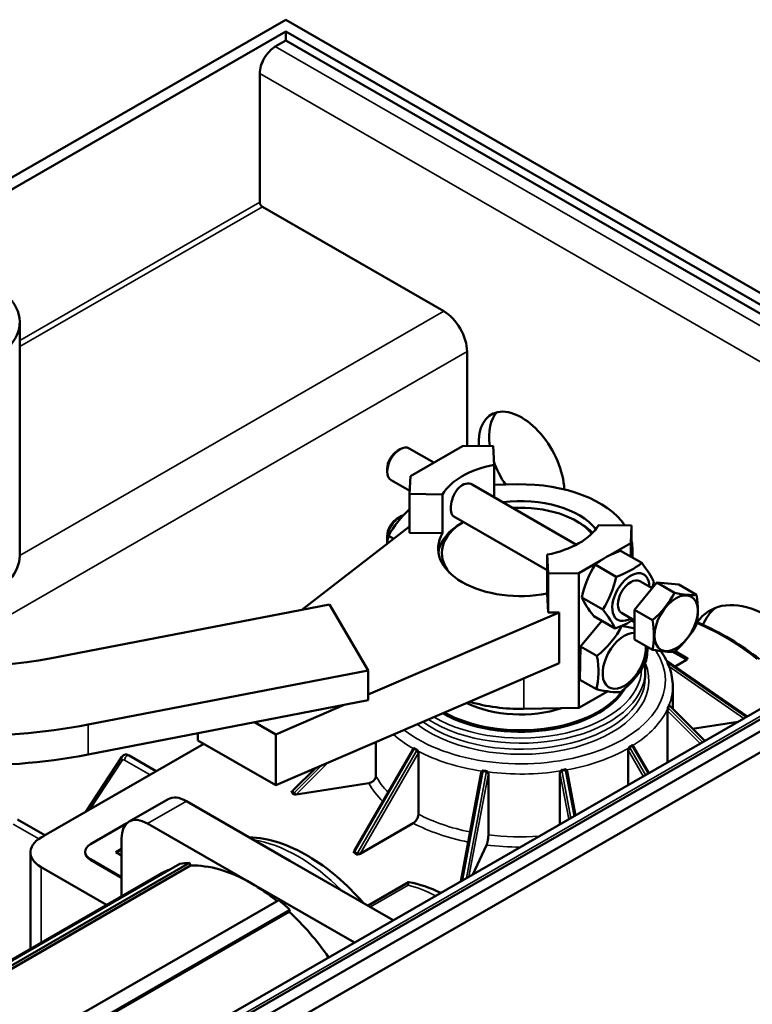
# Model space of a CAD drawing. Header units: millimetres. Extents: x 0 to 594, y 0 to 840.
# Tile 6 of 9: x 507 to 547, y 363 to 417. Entities that reach past the tile are written whole.
import ezdxf

# ---------------------------------------------------------------- set-up
doc = ezdxf.new("R2010")
doc.units = ezdxf.units.MM
doc.header["$LTSCALE"] = 2
doc.layers.add('Etroit visible (ISO)', color=7, linetype='Continuous', lineweight=35)
doc.layers.add('Visible (ISO)', color=7, linetype='Continuous', lineweight=50)

msp = doc.modelspace()

# ---------------------------------------------------------------- linework, layer by layer
at = {"layer": 'Etroit visible (ISO)'}
for p, q in [((520.803, 415.171), (560.543, 392.287)), ((559.694, 390.817), (519.955, 413.702)), ((506.853, 399.126), (519.955, 406.671)), ((520.096, 406.426), (506.853, 398.799)), ((506.853, 387.398), (529.996, 400.725)), ((531.269, 398.52), (501.716, 381.502)), ((540.287, 387.666), (540.287, 387.278)), ((560.543, 386.26), (515.995, 360.607)), ((540.287, 383.855), (540.287, 383.824)), ((542.468, 382.136), (543.233, 381.693)), ((542.151, 381.659), (542.188, 381.634)), ((542.188, 381.634), (546.533, 378.627)), ((543.291, 381.808), (543.15, 381.89)), ((542.25, 381.516), (542.204, 381.548)), ((546.498, 378.576), (542.25, 381.516)), ((542.291, 381.334), (546.377, 378.506)), ((534.366, 380.678), (534.366, 379.024)), ((542.207, 378.918), (543.991, 377.133)), ((542.301, 379.021), (542.255, 379.067)), ((542.301, 379.184), (542.344, 379.141)), ((544.116, 377.205), (542.301, 379.021)), ((542.344, 379.141), (544.22, 377.264)), ((546.533, 378.627), (546.557, 378.61)), ((510.598, 378.167), (510.598, 376.532)), ((525.168, 371.267), (528.342, 376.764)), ((528.342, 376.764), (528.376, 376.823)), ((528.521, 376.748), (528.49, 376.694)), ((540.059, 376.775), (540.885, 375.344)), ((540.18, 376.845), (540.146, 376.904)), ((541.006, 375.414), (540.18, 376.845)), ((540.283, 376.992), (540.314, 376.938)), ((540.314, 376.938), (541.147, 375.495)), ((510.701, 373.546), (512.454, 376.213)), ((512.578, 376.226), (513.966, 375.427)), ((528.49, 376.694), (525.309, 371.185)), ((525.43, 371.115), (528.611, 376.624)), ((521.795, 374.571), (523.017, 375.794)), ((523.303, 375.917), (521.847, 374.46)), ((521.941, 374.357), (523.648, 376.066)), ((536.632, 375.675), (536.644, 375.615)), ((531.012, 369.658), (532.12, 375.542)), ((532.316, 375.525), (531.235, 369.787)), ((531.37, 369.865), (532.431, 375.492)), ((532.12, 375.542), (532.132, 375.608)), ((532.327, 375.586), (532.316, 375.525)), ((536.338, 375.538), (536.816, 373.001)), ((536.453, 375.572), (536.441, 375.638)), ((536.925, 373.064), (536.453, 375.572)), ((536.644, 375.615), (537.105, 373.167)), ((521.687, 374.497), (521.738, 374.385)), ((521.755, 374.531), (521.795, 374.571)), ((521.807, 374.42), (521.755, 374.531)), ((521.847, 374.46), (521.807, 374.42)), ((515.947, 373.993), (513.825, 372.771)), ((506.497, 372.724), (507.892, 371.921)), ((508.175, 372.084), (508.168, 372.088)), ((525.089, 371.163), (525.23, 371.082)), ((525.139, 371.216), (525.168, 371.267)), ((525.28, 371.134), (525.139, 371.216)), ((525.309, 371.185), (525.28, 371.134)), ((508.027, 366.281), (508.027, 370.378)), ((510.714, 370.785), (510.714, 370.818)), ((525.989, 368.209), (528.059, 369.402))]:
    msp.add_line(p, q, dxfattribs=at)
at = {"layer": 'Etroit visible (ISO)', "flags": 128}
for points in [[(542.275, 379.235), (542.273, 379.23), (542.271, 379.225), (542.269, 379.22), (542.267, 379.215), (542.266, 379.21), (542.264, 379.205), (542.262, 379.2), (542.26, 379.195), (542.258, 379.19), (542.256, 379.185), (542.254, 379.18), (542.252, 379.175), (542.25, 379.171), (542.248, 379.166), (542.246, 379.161), (542.244, 379.156), (542.242, 379.151), (542.24, 379.146), (542.238, 379.141), (542.236, 379.137), (542.234, 379.132), (542.232, 379.127), (542.23, 379.122), (542.228, 379.117)], [(542.255, 379.067), (542.253, 379.069), (542.251, 379.071), (542.25, 379.073), (542.248, 379.075), (542.247, 379.077), (542.245, 379.079), (542.244, 379.081), (542.242, 379.083), (542.241, 379.085), (542.24, 379.087), (542.238, 379.089), (542.237, 379.091), (542.236, 379.093), (542.235, 379.096), (542.234, 379.098), (542.233, 379.1), (542.232, 379.102), (542.231, 379.104), (542.231, 379.106), (542.23, 379.109), (542.229, 379.111), (542.229, 379.113), (542.228, 379.115), (542.228, 379.117)], [(542.255, 379.067), (542.257, 379.072), (542.259, 379.077), (542.261, 379.082), (542.263, 379.087), (542.265, 379.091), (542.267, 379.096), (542.269, 379.101), (542.271, 379.106), (542.273, 379.111), (542.275, 379.115), (542.277, 379.12), (542.279, 379.125), (542.281, 379.13), (542.282, 379.135), (542.284, 379.14), (542.286, 379.145), (542.288, 379.15), (542.29, 379.155), (542.292, 379.159), (542.294, 379.164), (542.296, 379.169), (542.297, 379.174), (542.299, 379.179), (542.301, 379.184)], [(542.275, 379.235), (542.275, 379.233), (542.276, 379.23), (542.276, 379.228), (542.277, 379.226), (542.278, 379.224), (542.278, 379.221), (542.279, 379.219), (542.28, 379.217), (542.281, 379.215), (542.282, 379.213), (542.283, 379.211), (542.284, 379.208), (542.285, 379.206), (542.286, 379.204), (542.287, 379.202), (542.289, 379.2), (542.29, 379.198), (542.292, 379.196), (542.293, 379.194), (542.295, 379.192), (542.296, 379.19), (542.298, 379.188), (542.299, 379.186), (542.301, 379.184)], [(528.376, 376.823), (528.377, 376.825), (528.378, 376.827), (528.38, 376.829), (528.381, 376.832), (528.382, 376.834), (528.383, 376.836), (528.384, 376.839), (528.385, 376.841), (528.386, 376.843), (528.387, 376.846), (528.388, 376.848), (528.389, 376.851), (528.39, 376.853), (528.391, 376.855), (528.392, 376.858), (528.392, 376.86), (528.393, 376.862), (528.394, 376.865), (528.394, 376.867), (528.395, 376.869), (528.395, 376.872), (528.396, 376.874), (528.396, 376.876), (528.396, 376.879)], [(528.376, 376.823), (528.382, 376.819), (528.388, 376.816), (528.394, 376.813), (528.4, 376.81), (528.406, 376.807), (528.412, 376.803), (528.418, 376.8), (528.424, 376.797), (528.43, 376.794), (528.436, 376.791), (528.442, 376.788), (528.448, 376.784), (528.454, 376.781), (528.46, 376.778), (528.466, 376.775), (528.472, 376.772), (528.478, 376.769), (528.484, 376.766), (528.49, 376.763), (528.497, 376.76), (528.503, 376.757), (528.509, 376.754), (528.515, 376.751), (528.521, 376.748)], [(528.544, 376.802), (528.537, 376.806), (528.531, 376.809), (528.525, 376.812), (528.519, 376.815), (528.513, 376.818), (528.506, 376.821), (528.5, 376.824), (528.494, 376.827), (528.488, 376.83), (528.482, 376.833), (528.476, 376.837), (528.469, 376.84), (528.463, 376.843), (528.457, 376.846), (528.451, 376.849), (528.445, 376.853), (528.439, 376.856), (528.433, 376.859), (528.427, 376.862), (528.421, 376.866), (528.415, 376.869), (528.408, 376.872), (528.402, 376.875), (528.396, 376.879)], [(528.544, 376.802), (528.543, 376.8), (528.543, 376.798), (528.542, 376.796), (528.542, 376.794), (528.541, 376.791), (528.54, 376.789), (528.54, 376.787), (528.539, 376.784), (528.538, 376.782), (528.537, 376.78), (528.536, 376.778), (528.535, 376.775), (528.534, 376.773), (528.533, 376.771), (528.532, 376.768), (528.531, 376.766), (528.53, 376.764), (528.529, 376.762), (528.528, 376.759), (528.526, 376.757), (528.525, 376.755), (528.524, 376.753), (528.522, 376.75), (528.521, 376.748)], [(540.266, 377.05), (540.26, 377.046), (540.254, 377.042), (540.248, 377.038), (540.243, 377.035), (540.237, 377.031), (540.231, 377.027), (540.226, 377.023), (540.22, 377.019), (540.214, 377.016), (540.208, 377.012), (540.202, 377.008), (540.197, 377.005), (540.191, 377.001), (540.185, 376.997), (540.179, 376.994), (540.173, 376.99), (540.168, 376.986), (540.162, 376.983), (540.156, 376.979), (540.15, 376.975), (540.144, 376.972), (540.138, 376.968), (540.132, 376.965), (540.127, 376.961)], [(540.146, 376.904), (540.144, 376.906), (540.143, 376.909), (540.142, 376.911), (540.141, 376.913), (540.14, 376.916), (540.139, 376.918), (540.138, 376.92), (540.137, 376.923), (540.136, 376.925), (540.135, 376.928), (540.134, 376.93), (540.133, 376.933), (540.132, 376.935), (540.131, 376.937), (540.131, 376.94), (540.13, 376.942), (540.13, 376.945), (540.129, 376.947), (540.128, 376.949), (540.128, 376.952), (540.128, 376.954), (540.127, 376.956), (540.127, 376.959), (540.127, 376.961)], [(540.146, 376.904), (540.151, 376.908), (540.157, 376.911), (540.163, 376.915), (540.169, 376.918), (540.175, 376.922), (540.18, 376.926), (540.186, 376.929), (540.192, 376.933), (540.198, 376.936), (540.203, 376.94), (540.209, 376.944), (540.215, 376.947), (540.221, 376.951), (540.226, 376.955), (540.232, 376.958), (540.238, 376.962), (540.243, 376.966), (540.249, 376.97), (540.255, 376.973), (540.26, 376.977), (540.266, 376.981), (540.272, 376.985), (540.277, 376.989), (540.283, 376.992)], [(540.266, 377.05), (540.266, 377.047), (540.266, 377.045), (540.266, 377.043), (540.267, 377.04), (540.267, 377.038), (540.268, 377.036), (540.268, 377.033), (540.269, 377.031), (540.269, 377.028), (540.27, 377.026), (540.271, 377.023), (540.271, 377.021), (540.272, 377.019), (540.273, 377.016), (540.274, 377.014), (540.275, 377.011), (540.276, 377.009), (540.276, 377.007), (540.277, 377.004), (540.279, 377.002), (540.28, 376.999), (540.281, 376.997), (540.282, 376.995), (540.283, 376.992)], [(532.132, 375.608), (532.133, 375.611), (532.133, 375.613), (532.134, 375.616), (532.134, 375.618), (532.135, 375.621), (532.135, 375.623), (532.136, 375.626), (532.136, 375.629), (532.137, 375.631), (532.137, 375.634), (532.137, 375.636), (532.138, 375.639), (532.138, 375.641), (532.139, 375.644), (532.139, 375.647), (532.139, 375.649), (532.139, 375.652), (532.14, 375.654), (532.14, 375.657), (532.14, 375.659), (532.14, 375.661), (532.141, 375.664), (532.141, 375.666), (532.141, 375.669)], [(532.338, 375.645), (532.33, 375.646), (532.321, 375.647), (532.313, 375.648), (532.305, 375.649), (532.297, 375.65), (532.289, 375.651), (532.28, 375.651), (532.272, 375.652), (532.264, 375.653), (532.256, 375.654), (532.247, 375.655), (532.239, 375.656), (532.231, 375.657), (532.223, 375.658), (532.215, 375.659), (532.206, 375.66), (532.198, 375.661), (532.19, 375.662), (532.182, 375.663), (532.174, 375.664), (532.165, 375.665), (532.157, 375.666), (532.149, 375.667), (532.141, 375.669)], [(536.628, 375.736), (536.62, 375.734), (536.612, 375.733), (536.604, 375.731), (536.596, 375.729), (536.588, 375.728), (536.58, 375.726), (536.572, 375.724), (536.564, 375.723), (536.556, 375.721), (536.548, 375.72), (536.54, 375.718), (536.532, 375.716), (536.524, 375.715), (536.516, 375.713), (536.507, 375.712), (536.499, 375.71), (536.491, 375.709), (536.483, 375.707), (536.475, 375.706), (536.467, 375.704), (536.459, 375.703), (536.451, 375.702), (536.443, 375.7), (536.434, 375.699)], [(536.441, 375.638), (536.44, 375.64), (536.44, 375.643), (536.439, 375.646), (536.439, 375.648), (536.439, 375.651), (536.438, 375.653), (536.438, 375.656), (536.438, 375.659), (536.437, 375.661), (536.437, 375.664), (536.437, 375.666), (536.436, 375.669), (536.436, 375.671), (536.436, 375.674), (536.436, 375.677), (536.435, 375.679), (536.435, 375.682), (536.435, 375.684), (536.435, 375.687), (536.435, 375.689), (536.435, 375.692), (536.435, 375.694), (536.435, 375.696), (536.434, 375.699)], [(536.441, 375.638), (536.449, 375.639), (536.457, 375.641), (536.465, 375.642), (536.473, 375.644), (536.481, 375.645), (536.489, 375.646), (536.497, 375.648), (536.505, 375.649), (536.513, 375.651), (536.521, 375.653), (536.529, 375.654), (536.537, 375.656), (536.545, 375.657), (536.553, 375.659), (536.561, 375.66), (536.569, 375.662), (536.577, 375.664), (536.585, 375.665), (536.592, 375.667), (536.6, 375.669), (536.608, 375.67), (536.616, 375.672), (536.624, 375.674), (536.632, 375.675)], [(536.628, 375.736), (536.628, 375.734), (536.628, 375.731), (536.628, 375.729), (536.629, 375.726), (536.629, 375.724), (536.629, 375.721), (536.629, 375.719), (536.629, 375.716), (536.629, 375.714), (536.629, 375.711), (536.629, 375.709), (536.629, 375.706), (536.63, 375.704), (536.63, 375.701), (536.63, 375.699), (536.63, 375.696), (536.63, 375.693), (536.631, 375.691), (536.631, 375.688), (536.631, 375.686), (536.631, 375.683), (536.632, 375.681), (536.632, 375.678), (536.632, 375.675)], [(532.132, 375.608), (532.141, 375.607), (532.149, 375.606), (532.157, 375.605), (532.165, 375.604), (532.173, 375.603), (532.181, 375.602), (532.189, 375.601), (532.197, 375.6), (532.205, 375.599), (532.213, 375.598), (532.222, 375.597), (532.23, 375.596), (532.238, 375.595), (532.246, 375.594), (532.254, 375.593), (532.262, 375.592), (532.27, 375.592), (532.278, 375.591), (532.286, 375.59), (532.295, 375.589), (532.303, 375.588), (532.311, 375.588), (532.319, 375.587), (532.327, 375.586)], [(532.338, 375.645), (532.338, 375.643), (532.337, 375.641), (532.337, 375.638), (532.337, 375.636), (532.336, 375.634), (532.336, 375.631), (532.336, 375.629), (532.335, 375.626), (532.335, 375.624), (532.335, 375.621), (532.334, 375.619), (532.334, 375.616), (532.333, 375.614), (532.333, 375.611), (532.332, 375.609), (532.332, 375.606), (532.331, 375.604), (532.331, 375.601), (532.33, 375.599), (532.33, 375.596), (532.329, 375.594), (532.328, 375.591), (532.328, 375.589), (532.327, 375.586)]]:
    msp.add_lwpolyline(points, dxfattribs=at)
at = {"layer": 'Etroit visible (ISO)'}
for centre, major_axis, ratio, start_param, end_param in [((534.19, 376.486), (15.8, 0), 0.575862, 0.614017, 0.916503), ((534.19, 380.573), (7.9, 0), 0.575862, 3.778248, 6.654135), ((542.12, 381.565), (0.0569, 0.0822), 0.556817, 5.967894, 6.283185), ((543.15, 381.971), (-0.0499, -0.0867), 0.578093, 0.102637, 0.783464), ((543.162, 381.734), (0.0502, 0.0865), 0.815969, 4.715118, 6.283185), ((543.291, 381.89), (-0.0499, -0.0867), 0.578093, 0.001919, 0.783464), ((543.191, 381.717), (0.0502, 0.0865), 0.815969, 5.340968, 6.283185), ((534.19, 380.573), (7, 0), 0.575862, 3.777584, 6.523923), ((534.19, 381.064), (6.8, 0), 0.575862, 3.877893, 6.283185), ((534.19, 381.227), (6.6, 0), 0.575862, 3.915455, 6.274137), ((542.181, 381.448), (0.0569, 0.0822), 0.556817, 5.114228, 5.967894), ((534.19, 380.737), (6.8, 0), 0.575862, 3.810863, 6.283185), ((534.19, 380.246), (8.3, 0), 0.575862, 6.066098, 6.283185), ((534.19, 380.246), (8.3, 0), 0.575862, 5.542199, 6.025953), ((542.233, 378.974), (-0.0707, -0.0707), 0.257574, 0.95665, 2.527446), ((542.186, 379.02), (-0.0707, -0.0707), 0.257574, 1.704383, 2.527446), ((542.233, 379.137), (0.0707, 0.0707), 0.257574, 5.669039, 6.283185), ((542.275, 379.094), (0.0707, 0.0707), 0.257574, 5.669039, 6.283185), ((546.465, 378.559), (0.0569, 0.0822), 0.556817, 5.967894, 6.283185), ((546.505, 378.531), (0.0569, 0.0822), 0.556817, 6.280887, 6.283185), ((534.19, 380.246), (8.3, 0), 0.575862, 3.723657, 3.931557), ((528.392, 376.735), (-0.0866, 0.05), 0.001578, 5.32878, 6.283185), ((528.426, 376.794), (-0.0866, 0.05), 0.001578, 5.32878, 6.151843), ((528.571, 376.719), (-0.0866, 0.05), 0.001578, 4.452705, 5.32878), ((534.19, 380.246), (8.3, 0), 0.575862, 5.0186, 5.502354), ((540.13, 376.816), (-0.0866, -0.05), 0.001578, 4.095998, 5.666795), ((540.096, 376.875), (-0.0866, -0.05), 0.001578, 4.095998, 4.919061), ((540.233, 376.963), (0.0866, 0.05), 0.001578, 0.078331, 0.954406), ((540.264, 376.909), (0.0866, 0.05), 0.001578, 0, 0.954406), ((512.596, 376.294), (-0.167, 0.11), 0.783432, 0, 1.194932), ((512.578, 376.062), (-0.1, 0.173), 0.578093, 5.499721, 6.566543), ((512.719, 376.307), (0.1, 0.173), 0.578093, 0, 2.354261), ((528.54, 376.665), (-0.0866, 0.05), 0.001578, 3.757983, 5.32878), ((534.19, 380.246), (8.3, 0), 0.575862, 3.971402, 4.455156), ((536.614, 375.657), (-0.0983, -0.0185), 0.151199, 3.620587, 4.496662), ((534.19, 376.813), (-8.3, 0), 0.575862, 0.310011, 0.514315), ((532.138, 375.523), (-0.0983, 0.0185), 0.151199, 4.928116, 6.283185), ((532.151, 375.59), (-0.0983, 0.0185), 0.151199, 4.928116, 5.751179), ((532.334, 375.507), (0.0983, -0.0185), 0.151199, 0.215727, 1.786523), ((532.345, 375.568), (-0.0983, 0.0185), 0.151199, 4.052042, 4.928116), ((534.19, 380.246), (8.3, 0), 0.575862, 4.495001, 4.978755), ((536.435, 375.553), (-0.0983, -0.0185), 0.151199, 4.496662, 6.067458), ((536.422, 375.619), (-0.0983, -0.0185), 0.151199, 4.496662, 5.319725), ((536.625, 375.596), (0.0983, 0.0185), 0.151199, 0, 1.355069), ((521.863, 374.524), (-0.0707, 0.0707), 0.257574, 0, 0.614146), ((534.19, 376.486), (-8.7, 0), 0.575862, 0.307793, 0.528061), ((521.687, 374.578), (0.0907, 0.0422), 0.78969, 4.360259, 5.145658), ((521.738, 374.467), (-0.0907, -0.0422), 0.78969, 1.218667, 2.004065), ((521.823, 374.484), (-0.0707, 0.0707), 0.257574, 0, 0.614146), ((521.875, 374.373), (0.0707, -0.0707), 0.257574, 3.755739, 4.700685), ((521.915, 374.413), (0.0707, -0.0707), 0.257574, 3.755739, 5.326535), ((534.19, 376.813), (-8.3, 0), 0.575862, 0.83361, 1.231848), ((534.19, 376.486), (8.7, 0), 0.575862, 3.972984, 4.377014), ((534.19, 376.813), (-8.3, 0), 0.575862, 1.357208, 1.692415), ((522.028, 362.804), (4.99, -8.666), 0.578093, 2.010642, 2.705615), ((534.19, 376.486), (8.7, 0), 0.575862, 4.496583, 4.709836), ((525.089, 371.245), (0.0499, 0.0867), 0.578093, 3.925057, 4.710455), ((525.189, 371.187), (-0.0866, 0.05), 0.001578, 5.32878, 6.273726), ((525.218, 371.238), (-0.0866, 0.05), 0.001578, 5.32878, 6.283185), ((525.23, 371.163), (-0.0499, -0.0867), 0.578093, 0.783464, 1.568863), ((525.33, 371.105), (0.0866, -0.05), 0.001578, 1.242241, 2.187187), ((525.359, 371.156), (0.0866, -0.05), 0.001578, 0.616391, 2.187187), ((529.806, 361.19), (4.568, -7.932), 0.578093, 2.397893, 2.631356)]:
    msp.add_ellipse(centre, major_axis=major_axis, ratio=ratio, start_param=start_param, end_param=end_param, dxfattribs=at)
at = {"layer": 'Visible (ISO)'}
for p, q in [((464.093, 383.656), (521.369, 416.639)), ((521.369, 416.639), (561.674, 393.429)), ((465.225, 383.656), (521.369, 415.988)), ((521.369, 415.988), (561.108, 393.103)), ((521.369, 415.497), (521.369, 415.988)), ((521.369, 415.497), (520.803, 415.171)), ((561.108, 392.613), (521.369, 415.497)), ((519.955, 413.702), (519.955, 406.671)), ((520.096, 406.426), (529.996, 400.725)), ((506.853, 387.375), (506.853, 400.129)), ((531.269, 398.52), (531.269, 393.359)), ((527.471, 393.107), (527.612, 393.189)), ((529.461, 392.464), (528.114, 393.239)), ((528.18, 391.726), (531.009, 393.355)), ((531.009, 393.355), (532.685, 393.383)), ((532.737, 392.346), (532.685, 393.383)), ((532.737, 390.576), (532.737, 392.346)), ((526.907, 392.129), (526.907, 391.966)), ((528.139, 390.917), (527.116, 391.506)), ((528.131, 390.761), (528.18, 391.726)), ((537.235, 387.985), (531.547, 391.262)), ((532.737, 391.258), (534.014, 391.279)), ((528.131, 390.761), (529.931, 390.731)), ((528.131, 388.635), (528.131, 390.761)), ((529.931, 390.731), (529.931, 388.605)), ((527.471, 389.428), (527.612, 389.51)), ((535.643, 386.594), (530.549, 389.529)), ((531.071, 389.228), (530.996, 389.184)), ((537.242, 389.267), (537.384, 389.184)), ((522.245, 384.435), (528.131, 388.968)), ((529.931, 388.605), (528.131, 388.635)), ((540.249, 389.026), (538.448, 389.056)), ((540.249, 389.026), (540.2, 388.061)), ((540.249, 387.3), (540.249, 389.026)), ((526.907, 388.45), (526.907, 388.287)), ((526.978, 388.464), (527.263, 388.299)), ((540.2, 388.061), (539.067, 387.408)), ((540.2, 387.328), (540.2, 388.061)), ((539.644, 387.649), (540.796, 386.985)), ((540.287, 387.666), (540.268, 387.289)), ((540.29, 387.276), (540.29, 387.768)), ((535.643, 387.441), (535.695, 386.404)), ((535.643, 385.315), (535.643, 387.441)), ((538.524, 387.096), (537.371, 386.432)), ((561.108, 386.425), (516.561, 360.772)), ((537.371, 386.432), (535.695, 386.404)), ((535.695, 386.404), (535.695, 384.279)), ((537.371, 379.074), (537.371, 386.432)), ((538.256, 386.895), (539.409, 386.231)), ((559.944, 386.319), (515.396, 360.666)), ((561.674, 386.099), (517.126, 360.446)), ((540.411, 384.42), (541.614, 385.914)), ((541.366, 385.606), (540.699, 385.99)), ((541.614, 385.914), (542.816, 385.804)), ((541.614, 385.914), (542.589, 385.352)), ((542.816, 385.804), (543.792, 385.242)), ((517.126, 359.301), (561.674, 384.955)), ((535.695, 384.279), (535.643, 385.315)), ((537.528, 385.109), (538.681, 384.445)), ((523.756, 384.728), (508.493, 381.77)), ((525.861, 381.125), (523.756, 384.728)), ((536.295, 384.289), (525.861, 379.798)), ((536.295, 384.289), (535.695, 384.279)), ((536.295, 381.509), (536.295, 384.289)), ((540.411, 383.848), (539.7, 384.257)), ((540.411, 384.42), (541.387, 383.857)), ((540.411, 382.815), (540.411, 384.42)), ((537.459, 382.426), (538.619, 383.829)), ((538.189, 384.077), (539.342, 383.413)), ((540.261, 383.839), (540.411, 383.752)), ((540.29, 383.822), (540.29, 383.856)), ((539.711, 383.558), (539.717, 383.555)), ((540.411, 382.815), (541.387, 382.253)), ((537.425, 380.614), (537.459, 382.426)), ((537.459, 382.426), (538.357, 381.909)), ((542.616, 382.166), (543.212, 381.82)), ((542.177, 381.648), (542.147, 381.669)), ((546.522, 378.641), (542.177, 381.648)), ((543.233, 381.693), (542.621, 381.341)), ((543.212, 381.82), (543.241, 381.803)), ((510.598, 378.167), (525.861, 381.125)), ((520.823, 374.85), (536.295, 381.509)), ((525.861, 381.125), (525.861, 379.49)), ((540.99, 380.737), (540.99, 381.064)), ((537.425, 380.614), (538.323, 380.097)), ((537.371, 379.074), (538.939, 379.977)), ((542.49, 379.021), (542.49, 380.246)), ((510.598, 376.532), (525.861, 379.49)), ((524.561, 379.238), (520.823, 377.63)), ((534.366, 379.024), (537.371, 379.074)), ((542.207, 376.105), (542.207, 378.918)), ((542.303, 379.208), (542.291, 379.222)), ((542.346, 379.165), (542.303, 379.208)), ((544.236, 377.274), (542.346, 379.165)), ((546.562, 378.613), (546.522, 378.641)), ((546.562, 378.613), (546.562, 378.613)), ((520.823, 377.63), (519.675, 378.291)), ((546.044, 378.315), (543.576, 377.934)), ((516.581, 377.293), (516.581, 377.692)), ((516.581, 377.293), (520.823, 374.85)), ((520.823, 374.85), (520.823, 377.63)), ((514.249, 375.59), (516.895, 377.113)), ((528.305, 376.785), (525.131, 371.288)), ((526.286, 377.201), (526.286, 375.355)), ((528.334, 376.835), (528.305, 376.785)), ((540.059, 374.868), (540.059, 376.775)), ((540.351, 376.959), (540.323, 377.008)), ((541.184, 375.516), (540.351, 376.959)), ((512.429, 376.404), (510.457, 373.406)), ((514.308, 375.623), (512.819, 376.481)), ((528.611, 376.624), (528.611, 373.274)), ((522.971, 375.774), (521.792, 374.595)), ((508.168, 372.088), (514.249, 375.59)), ((532.04, 375.542), (530.922, 369.606)), ((532.044, 375.563), (532.04, 375.542)), ((532.431, 375.492), (532.431, 372.142)), ((536.338, 372.726), (536.338, 375.538)), ((536.724, 375.615), (536.72, 375.635)), ((537.177, 373.209), (536.724, 375.615)), ((521.792, 374.595), (521.752, 374.555)), ((525.899, 374.968), (521.941, 374.357)), ((514.948, 374.091), (512.827, 372.869)), ((521.752, 374.555), (521.735, 374.54)), ((515.947, 373.993), (521.603, 370.735)), ((508.227, 372.122), (506.738, 372.979)), ((510.714, 371.632), (512.704, 372.778)), ((513.825, 372.771), (519.482, 369.513)), ((528.327, 372.784), (525.43, 371.115)), ((512.411, 368.806), (512.411, 371.95)), ((512.098, 371.208), (512.411, 371.388)), ((512.411, 371.356), (512.127, 371.192)), ((532.327, 371.592), (531.579, 369.985)), ((507.441, 365.944), (507.441, 371.192)), ((510.421, 371.192), (510.421, 371.225)), ((512.411, 371.028), (512.098, 371.208)), ((525.131, 371.288), (525.102, 371.237)), ((515.584, 370.56), (502.856, 363.23)), ((516.125, 370.615), (503.397, 363.285)), ((516.178, 370.469), (503.45, 363.139)), ((511.584, 368.329), (508.027, 370.378)), ((512.411, 369.84), (510.714, 370.818)), ((512.411, 369.808), (510.714, 370.785)), ((516.125, 370.615), (516.178, 370.469)), ((521.603, 370.735), (527.242, 367.488)), ((514.492, 370.004), (502.202, 362.927)), ((519.482, 369.513), (525.121, 366.266)), ((525.862, 368.283), (528.079, 369.56)), ((520.993, 368.588), (508.265, 361.259)), ((521.566, 367.95), (508.838, 360.621)), ((521.6, 368.056), (508.872, 360.726)), ((521.6, 368.056), (521.566, 367.95))]:
    msp.add_line(p, q, dxfattribs=at)
at = {"layer": 'Visible (ISO)', "flags": 128}
for points in [[(530.549, 389.529), (530.499, 389.567), (530.457, 389.62), (530.423, 389.688), (530.4, 389.77), (530.385, 389.863), (530.381, 389.963), (530.385, 390.072), (530.399, 390.19), (530.422, 390.314), (530.456, 390.441), (530.498, 390.565), (530.547, 390.684), (530.605, 390.797), (530.672, 390.907), (530.748, 391.009), (530.83, 391.099), (530.918, 391.175), (531.007, 391.235), (531.099, 391.279), (531.194, 391.309), (531.29, 391.322), (531.382, 391.318), (531.469, 391.297), (531.547, 391.262)], [(543.815, 383.756), (544.057, 383.648), (544.296, 383.537), (544.531, 383.424), (544.763, 383.308), (544.99, 383.19), (545.214, 383.069), (545.433, 382.946), (545.649, 382.82), (545.86, 382.691), (546.067, 382.561), (546.27, 382.428), (546.469, 382.292), (546.663, 382.155), (546.852, 382.015), (547.037, 381.873), (547.218, 381.73)], [(542.49, 380.246), (542.487, 380.372), (542.479, 380.497), (542.466, 380.623), (542.448, 380.747), (542.424, 380.872), (542.396, 380.996), (542.362, 381.119), (542.324, 381.241), (542.28, 381.362), (542.232, 381.483), (542.179, 381.602), (542.121, 381.72), (542.059, 381.836), (541.991, 381.952), (541.92, 382.066), (541.844, 382.178)], [(543.094, 381.889), (543.096, 381.889), (543.098, 381.889), (543.101, 381.889), (543.103, 381.889), (543.106, 381.889), (543.108, 381.889), (543.11, 381.889), (543.113, 381.889), (543.115, 381.889), (543.118, 381.889), (543.12, 381.889), (543.122, 381.889), (543.125, 381.89), (543.127, 381.89), (543.129, 381.89), (543.132, 381.89), (543.134, 381.89), (543.136, 381.89), (543.139, 381.89), (543.141, 381.89), (543.143, 381.89), (543.145, 381.89), (543.148, 381.89), (543.15, 381.89)], [(543.291, 381.808), (543.291, 381.805), (543.291, 381.802), (543.291, 381.799), (543.291, 381.796), (543.291, 381.793), (543.291, 381.79), (543.291, 381.787), (543.291, 381.784), (543.29, 381.78), (543.29, 381.777), (543.29, 381.774), (543.289, 381.771), (543.289, 381.768), (543.288, 381.764), (543.288, 381.761), (543.287, 381.758), (543.286, 381.755), (543.285, 381.752), (543.284, 381.749), (543.283, 381.746), (543.282, 381.743), (543.281, 381.74), (543.279, 381.737), (543.278, 381.734)], [(540.99, 381.064), (540.988, 381.166), (540.981, 381.269), (540.97, 381.371), (540.955, 381.472)], [(542.207, 378.918), (542.207, 378.921), (542.207, 378.925), (542.207, 378.928), (542.207, 378.932), (542.207, 378.935), (542.207, 378.939), (542.208, 378.943), (542.208, 378.947), (542.208, 378.951), (542.208, 378.955), (542.208, 378.959), (542.209, 378.963), (542.209, 378.967), (542.209, 378.971), (542.21, 378.975), (542.21, 378.979), (542.211, 378.983), (542.211, 378.987), (542.211, 378.991), (542.212, 378.995), (542.212, 378.999), (542.213, 379.003), (542.213, 379.008), (542.214, 379.012)], [(542.214, 379.012), (542.214, 379.012), (542.214, 379.013), (542.214, 379.014), (542.214, 379.015), (542.215, 379.016), (542.215, 379.016), (542.215, 379.017), (542.215, 379.018), (542.215, 379.019), (542.215, 379.02), (542.215, 379.02), (542.215, 379.021), (542.215, 379.022), (542.216, 379.023), (542.216, 379.023), (542.216, 379.024), (542.216, 379.025), (542.216, 379.026), (542.216, 379.027), (542.216, 379.027), (542.216, 379.028), (542.217, 379.029), (542.217, 379.03), (542.217, 379.03)], [(542.217, 379.03), (542.217, 379.034), (542.218, 379.038), (542.219, 379.041), (542.219, 379.045), (542.22, 379.049), (542.22, 379.052), (542.221, 379.056), (542.221, 379.06), (542.222, 379.063), (542.222, 379.067), (542.223, 379.071), (542.223, 379.074), (542.224, 379.078), (542.224, 379.081), (542.225, 379.085), (542.225, 379.089), (542.225, 379.092), (542.226, 379.096), (542.226, 379.1), (542.227, 379.103), (542.227, 379.107), (542.227, 379.11), (542.228, 379.114), (542.228, 379.117)], [(542.275, 379.235), (542.276, 379.234), (542.276, 379.234), (542.277, 379.234), (542.278, 379.233), (542.278, 379.233), (542.279, 379.233), (542.28, 379.232), (542.28, 379.232), (542.281, 379.231), (542.282, 379.231), (542.283, 379.23), (542.283, 379.23), (542.284, 379.229), (542.285, 379.229), (542.285, 379.228), (542.286, 379.228), (542.287, 379.227), (542.287, 379.227), (542.288, 379.226), (542.289, 379.225), (542.289, 379.225), (542.29, 379.224), (542.29, 379.223), (542.291, 379.222)], [(528.334, 376.835), (528.334, 376.835), (528.334, 376.835), (528.335, 376.836), (528.335, 376.836), (528.335, 376.837), (528.335, 376.837), (528.336, 376.837), (528.336, 376.838), (528.336, 376.838), (528.336, 376.838), (528.337, 376.839), (528.337, 376.839), (528.337, 376.84), (528.337, 376.84), (528.338, 376.84), (528.338, 376.841), (528.338, 376.841), (528.338, 376.841), (528.339, 376.842), (528.339, 376.842), (528.339, 376.842), (528.339, 376.843), (528.34, 376.843), (528.34, 376.843)], [(528.34, 376.843), (528.34, 376.844), (528.34, 376.844), (528.341, 376.844), (528.341, 376.845), (528.341, 376.845), (528.342, 376.845), (528.342, 376.846), (528.342, 376.846), (528.343, 376.846), (528.343, 376.847), (528.343, 376.847), (528.344, 376.847), (528.344, 376.848), (528.344, 376.848), (528.345, 376.848), (528.345, 376.849), (528.345, 376.849), (528.346, 376.849), (528.346, 376.85), (528.346, 376.85), (528.347, 376.85), (528.347, 376.851), (528.347, 376.851), (528.348, 376.851)], [(528.348, 376.851), (528.349, 376.853), (528.351, 376.854), (528.353, 376.855), (528.355, 376.857), (528.357, 376.858), (528.358, 376.859), (528.36, 376.86), (528.362, 376.862), (528.364, 376.863), (528.366, 376.864), (528.368, 376.865), (528.37, 376.866), (528.372, 376.867), (528.375, 376.868), (528.377, 376.869), (528.379, 376.87), (528.381, 376.872), (528.383, 376.873), (528.385, 376.874), (528.388, 376.875), (528.39, 376.876), (528.392, 376.877), (528.394, 376.878), (528.396, 376.879)], [(528.544, 376.802), (528.545, 376.799), (528.547, 376.796), (528.548, 376.793), (528.55, 376.79), (528.552, 376.787), (528.554, 376.784), (528.556, 376.78), (528.557, 376.777), (528.559, 376.774), (528.561, 376.77), (528.563, 376.767), (528.565, 376.763), (528.567, 376.76), (528.569, 376.756), (528.571, 376.753), (528.572, 376.749), (528.574, 376.745), (528.576, 376.742), (528.578, 376.738), (528.58, 376.734), (528.582, 376.731), (528.584, 376.727), (528.585, 376.724), (528.587, 376.72)], [(540.059, 376.775), (540.059, 376.779), (540.059, 376.782), (540.059, 376.786), (540.059, 376.789), (540.06, 376.793), (540.06, 376.796), (540.06, 376.8), (540.061, 376.804), (540.061, 376.807), (540.062, 376.811), (540.063, 376.815), (540.063, 376.819), (540.064, 376.823), (540.065, 376.826), (540.066, 376.83), (540.067, 376.834), (540.068, 376.838), (540.069, 376.842), (540.071, 376.846), (540.072, 376.85), (540.073, 376.854), (540.075, 376.857), (540.076, 376.861), (540.078, 376.865)], [(540.078, 376.865), (540.078, 376.866), (540.078, 376.866), (540.079, 376.867), (540.079, 376.868), (540.079, 376.869), (540.08, 376.869), (540.08, 376.87), (540.08, 376.871), (540.081, 376.872), (540.081, 376.872), (540.081, 376.873), (540.082, 376.874), (540.082, 376.874), (540.082, 376.875), (540.083, 376.876), (540.083, 376.877), (540.083, 376.877), (540.084, 376.878), (540.084, 376.879), (540.084, 376.879), (540.085, 376.88), (540.085, 376.881), (540.085, 376.881), (540.086, 376.882)], [(540.086, 376.882), (540.087, 376.885), (540.089, 376.889), (540.091, 376.892), (540.092, 376.895), (540.094, 376.899), (540.096, 376.902), (540.097, 376.905), (540.099, 376.909), (540.101, 376.912), (540.103, 376.915), (540.104, 376.918), (540.106, 376.922), (540.108, 376.925), (540.11, 376.928), (540.111, 376.932), (540.113, 376.935), (540.115, 376.938), (540.116, 376.942), (540.118, 376.945), (540.12, 376.948), (540.122, 376.951), (540.123, 376.955), (540.125, 376.958), (540.127, 376.961)], [(540.266, 377.05), (540.268, 377.049), (540.27, 377.048), (540.272, 377.047), (540.274, 377.046), (540.276, 377.045), (540.278, 377.044), (540.28, 377.043), (540.282, 377.042), (540.284, 377.041), (540.287, 377.04), (540.289, 377.038), (540.291, 377.037), (540.293, 377.036), (540.295, 377.035), (540.297, 377.033), (540.299, 377.032), (540.301, 377.031), (540.303, 377.029), (540.305, 377.028), (540.307, 377.026), (540.309, 377.025), (540.31, 377.023), (540.312, 377.022), (540.314, 377.02)], [(540.314, 377.02), (540.314, 377.02), (540.314, 377.02), (540.314, 377.019), (540.315, 377.019), (540.315, 377.019), (540.315, 377.018), (540.315, 377.018), (540.316, 377.018), (540.316, 377.018), (540.316, 377.017), (540.316, 377.017), (540.317, 377.017), (540.317, 377.017), (540.317, 377.016), (540.317, 377.016), (540.317, 377.016), (540.318, 377.015), (540.318, 377.015), (540.318, 377.015), (540.318, 377.015), (540.319, 377.014), (540.319, 377.014), (540.319, 377.014), (540.319, 377.013)], [(540.319, 377.013), (540.319, 377.013), (540.32, 377.013), (540.32, 377.013), (540.32, 377.013), (540.32, 377.012), (540.32, 377.012), (540.32, 377.012), (540.32, 377.012), (540.321, 377.012), (540.321, 377.011), (540.321, 377.011), (540.321, 377.011), (540.321, 377.011), (540.321, 377.01), (540.321, 377.01), (540.321, 377.01), (540.322, 377.01), (540.322, 377.01), (540.322, 377.009), (540.322, 377.009), (540.322, 377.009), (540.322, 377.009), (540.322, 377.009), (540.323, 377.008)], [(512.819, 376.481), (512.778, 376.501), (512.733, 376.517), (512.682, 376.525), (512.626, 376.525), (512.569, 376.512), (512.513, 376.487), (512.465, 376.449), (512.429, 376.404)], [(528.587, 376.72), (528.588, 376.719), (528.588, 376.719), (528.588, 376.718), (528.588, 376.718), (528.589, 376.717), (528.589, 376.717), (528.589, 376.716), (528.589, 376.716), (528.59, 376.715), (528.59, 376.714), (528.59, 376.714), (528.59, 376.713), (528.591, 376.713), (528.591, 376.712), (528.591, 376.712), (528.591, 376.711), (528.592, 376.71), (528.592, 376.71), (528.592, 376.709), (528.592, 376.709), (528.593, 376.708), (528.593, 376.708), (528.593, 376.707), (528.593, 376.706)], [(528.593, 376.706), (528.595, 376.703), (528.596, 376.699), (528.598, 376.696), (528.599, 376.692), (528.6, 376.689), (528.601, 376.685), (528.602, 376.682), (528.603, 376.678), (528.604, 376.675), (528.605, 376.671), (528.606, 376.668), (528.606, 376.664), (528.607, 376.661), (528.608, 376.657), (528.608, 376.654), (528.609, 376.65), (528.609, 376.647), (528.61, 376.643), (528.61, 376.64), (528.61, 376.637), (528.61, 376.634), (528.61, 376.63), (528.611, 376.627), (528.611, 376.624)], [(532.078, 375.624), (532.081, 375.626), (532.083, 375.628), (532.085, 375.63), (532.088, 375.632), (532.09, 375.634), (532.093, 375.636), (532.095, 375.638), (532.098, 375.639), (532.1, 375.641), (532.103, 375.643), (532.105, 375.645), (532.108, 375.647), (532.111, 375.649), (532.113, 375.651), (532.116, 375.652), (532.119, 375.654), (532.122, 375.656), (532.124, 375.658), (532.127, 375.66), (532.13, 375.661), (532.133, 375.663), (532.135, 375.665), (532.138, 375.667), (532.141, 375.669)], [(536.375, 375.635), (536.377, 375.638), (536.379, 375.641), (536.382, 375.643), (536.384, 375.646), (536.386, 375.649), (536.389, 375.651), (536.391, 375.654), (536.394, 375.657), (536.396, 375.659), (536.399, 375.662), (536.401, 375.665), (536.404, 375.667), (536.406, 375.67), (536.409, 375.673), (536.411, 375.675), (536.414, 375.678), (536.417, 375.68), (536.419, 375.683), (536.422, 375.686), (536.424, 375.688), (536.427, 375.691), (536.429, 375.694), (536.432, 375.696), (536.434, 375.699)], [(536.628, 375.736), (536.631, 375.734), (536.634, 375.733), (536.636, 375.731), (536.639, 375.729), (536.642, 375.728), (536.644, 375.726), (536.647, 375.724), (536.65, 375.722), (536.653, 375.72), (536.655, 375.718), (536.658, 375.716), (536.661, 375.715), (536.664, 375.713), (536.666, 375.711), (536.669, 375.709), (536.672, 375.706), (536.675, 375.704), (536.677, 375.702), (536.68, 375.7), (536.682, 375.698), (536.685, 375.696), (536.687, 375.694), (536.69, 375.691), (536.692, 375.689)], [(536.692, 375.689), (536.692, 375.689), (536.693, 375.688), (536.693, 375.688), (536.693, 375.688), (536.694, 375.687), (536.694, 375.687), (536.694, 375.687), (536.695, 375.686), (536.695, 375.686), (536.695, 375.686), (536.696, 375.685), (536.696, 375.685), (536.696, 375.684), (536.697, 375.684), (536.697, 375.684), (536.697, 375.683), (536.698, 375.683), (536.698, 375.683), (536.698, 375.682), (536.699, 375.682), (536.699, 375.681), (536.699, 375.681), (536.7, 375.681), (536.7, 375.68)], [(536.7, 375.68), (536.701, 375.679), (536.702, 375.677), (536.703, 375.675), (536.705, 375.674), (536.706, 375.672), (536.707, 375.67), (536.708, 375.669), (536.709, 375.667), (536.71, 375.665), (536.711, 375.663), (536.712, 375.661), (536.712, 375.659), (536.713, 375.657), (536.714, 375.656), (536.715, 375.654), (536.715, 375.652), (536.716, 375.65), (536.717, 375.648), (536.717, 375.646), (536.718, 375.644), (536.718, 375.642), (536.719, 375.64), (536.719, 375.637), (536.72, 375.635)], [(526.286, 375.355), (526.285, 375.334), (526.282, 375.312), (526.278, 375.29), (526.272, 375.267), (526.265, 375.246), (526.256, 375.225), (526.246, 375.204), (526.234, 375.184), (526.22, 375.163), (526.205, 375.143), (526.189, 375.123), (526.172, 375.106), (526.154, 375.089), (526.134, 375.072), (526.113, 375.056), (526.091, 375.041), (526.069, 375.028), (526.047, 375.016), (526.024, 375.005), (525.999, 374.995), (525.974, 374.986), (525.949, 374.979), (525.923, 374.972), (525.899, 374.968)], [(532.044, 375.563), (532.044, 375.565), (532.045, 375.567), (532.045, 375.57), (532.046, 375.572), (532.047, 375.574), (532.047, 375.576), (532.048, 375.579), (532.049, 375.581), (532.05, 375.583), (532.051, 375.585), (532.052, 375.588), (532.052, 375.59), (532.053, 375.592), (532.055, 375.594), (532.056, 375.596), (532.057, 375.598), (532.058, 375.6), (532.059, 375.602), (532.06, 375.604), (532.062, 375.606), (532.063, 375.608), (532.065, 375.609), (532.066, 375.611), (532.067, 375.613)], [(532.067, 375.613), (532.068, 375.614), (532.068, 375.614), (532.069, 375.614), (532.069, 375.615), (532.07, 375.615), (532.07, 375.616), (532.071, 375.616), (532.071, 375.617), (532.071, 375.617), (532.072, 375.618), (532.072, 375.618), (532.073, 375.619), (532.073, 375.619), (532.074, 375.62), (532.074, 375.62), (532.075, 375.621), (532.075, 375.621), (532.076, 375.621), (532.076, 375.622), (532.076, 375.622), (532.077, 375.623), (532.077, 375.623), (532.078, 375.624), (532.078, 375.624)], [(532.338, 375.645), (532.34, 375.643), (532.343, 375.641), (532.345, 375.638), (532.348, 375.636), (532.35, 375.633), (532.353, 375.631), (532.356, 375.628), (532.358, 375.625), (532.361, 375.623), (532.364, 375.62), (532.366, 375.617), (532.369, 375.614), (532.372, 375.611), (532.374, 375.609), (532.377, 375.606), (532.38, 375.603), (532.382, 375.6), (532.385, 375.597), (532.387, 375.594), (532.39, 375.591), (532.393, 375.588), (532.395, 375.585), (532.397, 375.582), (532.4, 375.579)], [(532.4, 375.579), (532.4, 375.579), (532.4, 375.578), (532.401, 375.578), (532.401, 375.577), (532.402, 375.577), (532.402, 375.576), (532.402, 375.576), (532.403, 375.576), (532.403, 375.575), (532.403, 375.575), (532.404, 375.574), (532.404, 375.574), (532.404, 375.573), (532.405, 375.573), (532.405, 375.572), (532.405, 375.572), (532.406, 375.571), (532.406, 375.571), (532.406, 375.57), (532.407, 375.57), (532.407, 375.569), (532.407, 375.569), (532.408, 375.568), (532.408, 375.568)], [(532.408, 375.568), (532.41, 375.565), (532.412, 375.562), (532.413, 375.559), (532.415, 375.556), (532.417, 375.553), (532.418, 375.55), (532.419, 375.546), (532.421, 375.543), (532.422, 375.54), (532.423, 375.537), (532.424, 375.534), (532.425, 375.53), (532.426, 375.527), (532.427, 375.524), (532.428, 375.52), (532.428, 375.517), (532.429, 375.514), (532.429, 375.511), (532.43, 375.508), (532.43, 375.504), (532.43, 375.501), (532.43, 375.498), (532.431, 375.495), (532.431, 375.492)], [(536.338, 375.538), (536.338, 375.542), (536.338, 375.545), (536.338, 375.548), (536.339, 375.552), (536.339, 375.555), (536.34, 375.559), (536.34, 375.562), (536.341, 375.566), (536.342, 375.569), (536.342, 375.573), (536.343, 375.577), (536.344, 375.58), (536.345, 375.584), (536.347, 375.587), (536.348, 375.591), (536.349, 375.594), (536.351, 375.598), (536.353, 375.601), (536.354, 375.605), (536.356, 375.608), (536.358, 375.611), (536.36, 375.615), (536.362, 375.618), (536.364, 375.621)], [(536.364, 375.621), (536.364, 375.622), (536.365, 375.622), (536.365, 375.623), (536.366, 375.623), (536.366, 375.624), (536.366, 375.625), (536.367, 375.625), (536.367, 375.626), (536.368, 375.627), (536.368, 375.627), (536.369, 375.628), (536.369, 375.628), (536.37, 375.629), (536.37, 375.63), (536.371, 375.63), (536.371, 375.631), (536.371, 375.631), (536.372, 375.632), (536.372, 375.632), (536.373, 375.633), (536.373, 375.634), (536.374, 375.634), (536.374, 375.635), (536.375, 375.635)], [(521.687, 374.497), (521.688, 374.498), (521.69, 374.5), (521.692, 374.502), (521.694, 374.504), (521.696, 374.506), (521.698, 374.508), (521.699, 374.509), (521.701, 374.511), (521.703, 374.513), (521.705, 374.515), (521.707, 374.517), (521.709, 374.519), (521.711, 374.52), (521.713, 374.522), (521.716, 374.524), (521.718, 374.526), (521.72, 374.528), (521.722, 374.53), (521.724, 374.531), (521.726, 374.533), (521.729, 374.535), (521.731, 374.537), (521.733, 374.538), (521.736, 374.54)], [(521.856, 374.355), (521.851, 374.356), (521.846, 374.357), (521.841, 374.358), (521.836, 374.358), (521.831, 374.359), (521.826, 374.36), (521.821, 374.361), (521.816, 374.363), (521.811, 374.364), (521.806, 374.365), (521.801, 374.366), (521.796, 374.368), (521.791, 374.369), (521.786, 374.371), (521.781, 374.372), (521.776, 374.374), (521.771, 374.375), (521.766, 374.377), (521.761, 374.378), (521.757, 374.38), (521.752, 374.381), (521.747, 374.383), (521.743, 374.384), (521.738, 374.385)], [(528.611, 373.274), (528.61, 373.253), (528.608, 373.23), (528.605, 373.207), (528.601, 373.183), (528.595, 373.159), (528.589, 373.136), (528.582, 373.113), (528.573, 373.089), (528.563, 373.065), (528.552, 373.041), (528.54, 373.017), (528.528, 372.995), (528.514, 372.973), (528.5, 372.951), (528.484, 372.93), (528.468, 372.909), (528.452, 372.889), (528.436, 372.871), (528.419, 372.854), (528.401, 372.838), (528.383, 372.822), (528.364, 372.808), (528.345, 372.795), (528.327, 372.784)], [(525.602, 368.432), (525.43, 368.627), (525.255, 368.817), (525.078, 369.003), (524.898, 369.185), (524.716, 369.362), (524.533, 369.535), (524.347, 369.703), (524.16, 369.866), (523.97, 370.024), (523.779, 370.177), (523.587, 370.325), (523.393, 370.468), (523.198, 370.605), (523.002, 370.736), (522.804, 370.862), (522.606, 370.982), (522.407, 371.096), (522.206, 371.205), (522.006, 371.307), (521.804, 371.402), (521.602, 371.492), (521.399, 371.575), (521.196, 371.651), (520.993, 371.721), (520.79, 371.784), (520.586, 371.839), (520.383, 371.888), (520.179, 371.93), (519.977, 371.964), (519.774, 371.991), (519.572, 372.01), (519.371, 372.021)], [(532.431, 372.142), (532.43, 372.12), (532.43, 372.097), (532.428, 372.073), (532.427, 372.049), (532.425, 372.024), (532.423, 371.999), (532.42, 371.975), (532.417, 371.949), (532.413, 371.922), (532.409, 371.896), (532.405, 371.87), (532.4, 371.845), (532.395, 371.821), (532.39, 371.796), (532.384, 371.771), (532.379, 371.747), (532.373, 371.723), (532.367, 371.702), (532.36, 371.682), (532.354, 371.661), (532.347, 371.642), (532.34, 371.624), (532.333, 371.607), (532.327, 371.592)], [(525.089, 371.163), (525.089, 371.166), (525.089, 371.169), (525.089, 371.172), (525.089, 371.175), (525.089, 371.178), (525.089, 371.181), (525.089, 371.185), (525.089, 371.188), (525.09, 371.191), (525.09, 371.194), (525.09, 371.197), (525.091, 371.2), (525.091, 371.204), (525.092, 371.207), (525.092, 371.21), (525.093, 371.213), (525.094, 371.216), (525.095, 371.219), (525.096, 371.222), (525.097, 371.225), (525.098, 371.228), (525.099, 371.231), (525.1, 371.234), (525.102, 371.237)], [(525.358, 371.089), (525.353, 371.089), (525.348, 371.088), (525.343, 371.087), (525.338, 371.086), (525.333, 371.086), (525.328, 371.085), (525.322, 371.085), (525.317, 371.084), (525.311, 371.084), (525.306, 371.083), (525.3, 371.083), (525.295, 371.083), (525.289, 371.083), (525.284, 371.082), (525.278, 371.082), (525.273, 371.082), (525.267, 371.082), (525.262, 371.082), (525.256, 371.082), (525.251, 371.082), (525.246, 371.082), (525.24, 371.082), (525.235, 371.082), (525.23, 371.082)], [(528.059, 369.402), (528.059, 369.414), (528.059, 369.427), (528.059, 369.439), (528.059, 369.45), (528.059, 369.461), (528.059, 369.471), (528.06, 369.481), (528.06, 369.49), (528.061, 369.499), (528.062, 369.507), (528.063, 369.515), (528.064, 369.522), (528.065, 369.529), (528.066, 369.535), (528.068, 369.54), (528.069, 369.545), (528.071, 369.549), (528.073, 369.553), (528.075, 369.556), (528.077, 369.558), (528.079, 369.56), (528.081, 369.561), (528.084, 369.561), (528.086, 369.561)], [(529.828, 368.977), (529.612, 369.079), (529.396, 369.173), (529.178, 369.259), (528.961, 369.337), (528.742, 369.406), (528.524, 369.467), (528.305, 369.519), (528.086, 369.561)]]:
    msp.add_lwpolyline(points, dxfattribs=at)
at = {"layer": 'Visible (ISO)'}
for centre, major_axis, ratio, start_param, end_param in [((520.803, 414.19), (0.599, 1.04), 0.578093, 0.783464, 2.354261), ((520.096, 406.589), (-0.1, 0.173), 0.578093, 0.787332, 2.358128), ((501.853, 400.129), (5, 0), 0.575862, 5.511479, 8.653072), ((529.996, 399.253), (-0.898, 1.56), 0.578093, 3.928925, 5.499721), ((534.238, 392.232), (-1.647, 2.86), 0.578093, 3.970752, 7.145499), ((534.804, 392.558), (-1.647, 2.86), 0.578093, 0.171935, 0.973189), ((527.615, 392.373), (-0.499, -0.867), 0.578167, 3.141593, 6.283185), ((527.473, 392.454), (-0.399, -0.693), 0.578167, 3.929116, 5.495662), ((534.19, 389.893), (-4.5, 0), 0.575862, 5.041194, 5.954126), ((534.804, 392.558), (1.647, -2.86), 0.578093, 4.403069, 4.8331), ((534.19, 387.768), (6.1, 0), 0.575862, 0.368152, 1.599621), ((534.19, 387.768), (-4.5, 0), 0.575862, 3.564193, 4.929699), ((531.069, 387.322), (-4.143, -2.704), 0.78287, 4.923393, 5.314371), ((534.19, 387.523), (4.3, 0), 0.575862, 0.443415, 1.670694), ((527.615, 388.694), (0.499, 0.867), 0.578167, 0.53296, 2.526783), ((527.473, 388.775), (-0.399, -0.693), 0.578167, 3.929116, 5.495662), ((534.19, 387.523), (-4.3, 0), 0.575862, 5.523708, 6.728765), ((534.19, 387.359), (-4.5, 0), 0.575862, 5.50164, 6.204231), ((534.19, 387.359), (-4.5, 0), 0.575862, 3.652542, 3.923138), ((534.19, 387.768), (-4.5, 0), 0.575862, 5.954126, 8.182787), ((534.19, 389.893), (4.5, 0), 0.575862, 5.041194, 5.954126), ((530.372, 385.592), (2.386, -4.335), 0.590503, 3.716664, 3.83644), ((534.19, 387.768), (6.1, 0), 0.575862, 6.254106, 6.399534), ((542.354, 385.311), (-4.913, 0.117), 0.559504, 5.310106, 5.712258), ((501.853, 387.375), (5, 0), 0.575862, 4.44452, 6.283185), ((536.698, 388.569), (4.913, -0.117), 0.559504, 5.310106, 5.712258), ((537.722, 388.43), (3.776, -3.145), 0.234552, 0.435889, 0.838041), ((541.297, 384.041), (-0.66, -4.87), 0.794056, 4.197539, 4.599691), ((540.2, 385.124), (0.713, 1.238), 0.578167, 5.487983, 10.219981), ((535.64, 387.299), (0.66, 4.87), 0.794056, 4.197539, 4.599691), ((540.2, 385.124), (-0.499, -0.867), 0.578167, 3.141593, 6.283185), ((537.688, 387.021), (-0.66, -4.87), 0.794056, 1.385195, 1.458098), ((538.891, 386.389), (3.676, 2.577), 0.787721, 4.8444, 5.285263), ((540.094, 387.081), (4.185, -1.623), 0.209701, 5.430066, 5.870929), ((541.263, 382.632), (3.776, -3.145), 0.234552, 3.577481, 3.979633), ((540.695, 386.223), (2.24, -3.89), 0.57802, 0.566964, 1.007827), ((547.673, 378.936), (-3.144, 5.459), 0.578093, 4.756032, 6.541353), ((535.607, 385.89), (-3.776, 3.145), 0.234552, 3.577481, 3.979633), ((548.239, 379.262), (-3.144, 5.459), 0.578093, 0.089739, 0.391289), ((536.631, 385.751), (-4.913, 0.117), 0.559504, 2.168514, 2.44008), ((538.29, 384.839), (-2.24, 3.89), 0.57802, 3.708557, 4.14942), ((536.018, 384.471), (3.691, 2.409), 0.78287, 4.839298, 5.342306), ((539.846, 381.648), (0.834, 1.447), 0.578167, 0.284506, 5.597467), ((537.362, 385.21), (4.088, -1.648), 0.192367, 5.40165, 5.628444), ((540.094, 384.673), (-3.676, -2.577), 0.787721, 1.702807, 2.14367), ((504.219, 389.083), (-13.4, 0), 0.575862, 1.127495, 1.89544), ((538.008, 384.22), (2.125, -3.862), 0.590503, 0.547136, 0.792877), ((538.891, 383.981), (-4.185, 1.623), 0.209701, 2.288474, 2.729337), ((535.321, 382.742), (-2.125, 3.862), 0.590503, 3.688729, 4.191737), ((537.311, 382.491), (-3.691, -2.409), 0.78287, 1.697706, 2.200713), ((543.162, 381.734), (0.121, 0.032), 0.516481, 5.190957, 5.816807), ((534.19, 381.227), (6, 0), 0.575862, 3.928748, 5.957129), ((534.19, 381.309), (6, 0), 0.575862, 3.947932, 5.899712), ((535.967, 381.752), (4.088, -1.648), 0.192367, 5.40165, 5.904657), ((534.19, 381.309), (4.5, 0), 0.575862, 4.003557, 5.230814), ((534.19, 382.535), (6.1, 0), 0.575862, 4.239823, 4.741214), ((504.219, 389.083), (20, 0), 0.575862, 4.269088, 5.037033), ((504.219, 387.448), (20, 0), 0.575862, 4.269088, 5.037033), ((515.947, 372.357), (-0.998, 1.733), 0.578093, 5.499721, 6.283185), ((521.915, 374.413), (-0.139, -0.013), 0.418489, 1.094374, 1.720224), ((513.825, 371.136), (-0.998, 1.733), 0.578093, 5.499721, 7.070517), ((509.441, 371.192), (-2, 0), 0.575862, 5.39762, 7.068583), ((511.421, 371.225), (-1, 0), 0.575862, 5.497787, 7.068583), ((511.421, 371.192), (-1, 0), 0.575862, 0, 0.785398), ((525.218, 371.238), (-0.121, -0.032), 0.516481, 5.807347, 5.816807), ((525.359, 371.156), (-0.121, -0.032), 0.516481, 1.423514, 2.049364), ((519.482, 361.338), (-5.07, 8.804), 0.578093, 5.985944, 6.07321), ((519.482, 361.338), (-4.99, 8.666), 0.578093, 5.499721, 5.985944), ((519.482, 361.338), (-4.99, 8.666), 0.578093, 6.17074, 6.283185), ((519.482, 361.338), (4.99, -8.666), 0.578093, 2.156633, 2.358128), ((519.482, 361.338), (5.07, -8.804), 0.578093, 2.058953, 2.146219), ((519.482, 361.338), (4.99, -8.666), 0.578093, 1.716973, 2.058953)]:
    msp.add_ellipse(centre, major_axis=major_axis, ratio=ratio, start_param=start_param, end_param=end_param, dxfattribs=at)
msp.add_ellipse((542.674, 383.698), major_axis=(-0.834, -1.447), ratio=0.578167, dxfattribs=at)

doc.saveas('drawing.dxf')
